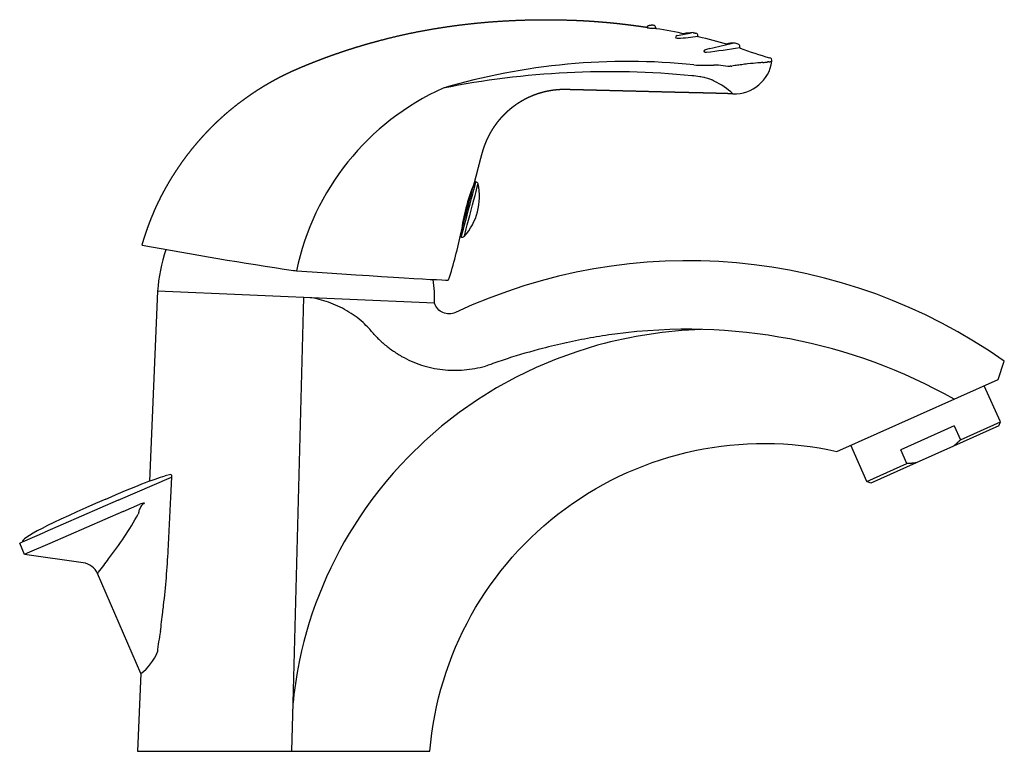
# Model space of a CAD drawing. Header units: millimetres. Extents: x -0.045 to 0.117, y 0 to 0.12.
import ezdxf

# ---------------------------------------------------------------- set-up
doc = ezdxf.new("R2010")
doc.units = ezdxf.units.MM
doc.layers.add('BLOCKS', color=3, linetype='Continuous')

msp = doc.modelspace()

# ---------------------------------------------------------------- linework, layer by layer
at = {"layer": 'BLOCKS'}
for p, q in [((0.05832063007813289, 0.118822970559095), (0.05831719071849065, 0.1187738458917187)), ((0.05974153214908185, 0.1186877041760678), (0.0597447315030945, 0.1187334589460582)), ((0.06666426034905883, 0.1173386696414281), (0.06666959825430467, 0.1174150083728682)), ((0.07355273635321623, 0.1154988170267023), (0.07356247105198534, 0.1156380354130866)), ((0.07209795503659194, 0.1124288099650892), (0.07221969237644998, 0.1124460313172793)), ((0.03000531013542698, 0.09352835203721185), (0.03022947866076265, 0.09346945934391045)), ((0.02761682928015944, 0.08443686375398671), (0.02784099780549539, 0.0843779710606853)), ((0.02343038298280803, 0.07351537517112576), (-0.02202631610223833, 0.07549994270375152)), ((0.0002075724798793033, 0.007927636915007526), (0.001949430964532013, 0.07445293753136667)), ((0.05021465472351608, 0.06663609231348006), (0.04678401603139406, 0.0655803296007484)), ((0.04678401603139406, 0.0655803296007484), (0.04341609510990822, 0.06436399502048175)), ((0.04341609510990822, 0.06436399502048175), (0.04009478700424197, 0.06297126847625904)), ((0.04009478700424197, 0.06297126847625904), (0.03681748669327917, 0.06138571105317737)), ((0.03681748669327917, 0.06138571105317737), (0.03361056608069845, 0.05962048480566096)), ((0.1163373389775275, 0.0540467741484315), (0.1136898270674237, 0.05998316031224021)), ((0.03361056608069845, 0.05962048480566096), (0.03050166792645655, 0.05769163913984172)), ((0.03050166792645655, 0.05769163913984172), (0.02749454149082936, 0.05559717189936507)), ((0.02749454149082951, 0.05559717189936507), (0.02459027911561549, 0.05333388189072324)), ((0.1087395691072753, 0.05339567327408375), (0.09997959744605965, 0.04948889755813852)), ((0.1160843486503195, 0.05338647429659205), (0.1086447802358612, 0.05006857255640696)), ((0.1087395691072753, 0.05339567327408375), (0.1097578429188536, 0.05111244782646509)), ((0.1097578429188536, 0.05111244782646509), (0.1163373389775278, 0.0540467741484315)), ((0.1160843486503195, 0.05338647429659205), (0.1163373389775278, 0.0540467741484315)), ((0.02459027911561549, 0.05333388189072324), (0.02180323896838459, 0.05091182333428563)), ((0.02180323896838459, 0.05091182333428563), (0.01914918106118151, 0.04834284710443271)), ((0.09441837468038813, 0.04427134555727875), (0.09176473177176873, 0.05022147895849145)), ((0.1009978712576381, 0.04720567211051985), (0.09997959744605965, 0.04948889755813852)), ((0.1086447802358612, 0.05006857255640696), (0.1025182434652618, 0.04733625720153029)), ((0.01787467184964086, 0.04700516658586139), (0.016636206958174, 0.04563273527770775)), ((0.01914918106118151, 0.04834284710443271), (0.01787467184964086, 0.04700516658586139)), ((0.09441837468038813, 0.04427134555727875), (0.1009978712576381, 0.04720567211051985)), ((0.1025182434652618, 0.04733625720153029), (0.09507867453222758, 0.0440183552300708)), ((-0.01987692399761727, 0.04542547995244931), (-0.0207926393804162, 0.0452098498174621)), ((0.016636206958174, 0.04563273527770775), (0.01543463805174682, 0.04422624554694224)), ((-0.02850426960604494, 0.04119145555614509), (-0.01973463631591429, 0.04500767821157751)), ((0.01543463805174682, 0.04422624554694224), (0.01427112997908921, 0.04278702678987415)), ((0.09507867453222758, 0.0440183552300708), (0.09441837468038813, 0.04427134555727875)), ((0.01427112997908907, 0.04278702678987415), (0.01314692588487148, 0.04131656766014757)), ((-0.02850426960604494, 0.04119145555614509), (-0.04053676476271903, 0.03595535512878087)), ((-0.02770623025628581, 0.03935757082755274), (-0.02494055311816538, 0.04056109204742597)), ((0.01314692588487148, 0.04131656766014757), (0.01206326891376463, 0.03981635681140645)), ((-0.02770623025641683, 0.03935757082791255), (-0.03973872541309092, 0.03412147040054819)), ((-0.04421698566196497, 0.03435385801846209), (-0.04053676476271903, 0.03595535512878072)), ((-0.04467104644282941, 0.03415626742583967), (-0.04421698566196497, 0.03435385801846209)), ((-0.04387300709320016, 0.03232238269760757), (-0.04467104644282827, 0.03415626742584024)), ((-0.03973872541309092, 0.03412147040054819), (-0.04341894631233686, 0.03251997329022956)), ((-0.04341894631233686, 0.03251997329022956), (-0.04387300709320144, 0.03232238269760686)), ((-0.03422921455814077, 0.03093443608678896), (-0.04387300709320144, 0.03232238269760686)), ((-0.02476583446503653, 0.01275465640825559), (-0.03190574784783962, 0.02916209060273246)), ((0.00160605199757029, 0.01646289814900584), (0.00121875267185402, 0.01468720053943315)), ((0.00121875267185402, 0.01468720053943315), (0.0008811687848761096, 0.01290575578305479)), ((0.0008811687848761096, 0.01290575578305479), (0.0005934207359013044, 0.01112023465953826)), ((0.0005934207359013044, 0.01112023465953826), (0.0003554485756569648, 0.009332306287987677)), ((0.0003554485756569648, 0.009332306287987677), (0.000207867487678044, 0.007930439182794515)), ((0, 0), (0.0002075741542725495, 0.007927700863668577))]:
    msp.add_line(p, q, dxfattribs=at)
msp.add_lwpolyline([(-0.02476583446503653, 0.01275465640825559), (-0.0253227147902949, 0), (0.02267728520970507, 0, -0.4553140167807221), (0.0894808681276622, 0.04920463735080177), (0.1159736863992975, 0.06100000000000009), (0.1169736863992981, 0.06399999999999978, 0.2695194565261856), (0.02687275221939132, 0.07200909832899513, -0.4527791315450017), (0.02343038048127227, 0.07351531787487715), (-0.02202631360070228, 0.07549999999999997), (-0.02338690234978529, 0.04433739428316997)], format="xyb", dxfattribs=at)
for centre, radius, start, end in [((0.05846967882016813, 0.1190169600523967), 0.0002869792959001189, 237.9028961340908, 266.6885992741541), ((0.0586633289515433, 0.1187611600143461), 0.0003482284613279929, 152.4287316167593, 169.775825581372), ((0.05883681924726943, 0.1202588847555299), 0.001575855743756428, 255.9069350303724, 267.2646659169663), ((0.05922063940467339, 0.1292128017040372), 0.01053797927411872, 267.5034631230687, 272.8332871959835), ((0.05913015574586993, 0.117281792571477), 0.00190231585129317, 85.518914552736, 94.36671923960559), ((0.05934220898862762, 0.1187598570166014), 0.0004033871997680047, 356.2478190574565, 81.86370587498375), ((0.05983852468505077, 0.1186795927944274), 9.73311296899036e-05, 175.2197647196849, 256.8892436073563), ((0.03958163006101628, -0.004046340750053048), 0.1242893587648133, 78.38430862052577, 80.63026310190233), ((0.06343097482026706, 0.1170141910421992), 0.0004503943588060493, 108.7087796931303, 161.4847287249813), ((0.06339639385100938, 0.1177403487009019), 0.0007153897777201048, 243.9068490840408, 272.2215739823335), ((0.05567906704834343, 0.1610489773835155), 0.04426677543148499, 279.8956553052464, 282.9961439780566), ((0.06220228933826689, 0.146584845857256), 0.02958459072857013, 272.366974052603, 278.6744948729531), ((0.06646758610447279, 0.1066305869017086), 0.01132747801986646, 93.03031170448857, 100.8789790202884), ((0.06626717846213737, 0.1174416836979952), 0.0004033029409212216, 356.2075659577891, 77.58335856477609), ((0.06676200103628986, 0.1173315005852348), 9.800324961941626e-05, 175.8049438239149, 255.5857384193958), ((0.04271408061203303, 0.01229220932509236), 0.1076589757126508, 74.43694469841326, 77.10603542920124), ((0.06804465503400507, 0.1147468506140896), 0.0004084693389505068, 108.0896120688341, 161.430532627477), ((0.06801035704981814, 0.1152079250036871), 0.00049878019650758, 229.0695395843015, 277.151364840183), ((0.06955214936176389, 0.1106278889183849), 0.004794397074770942, 101.1556962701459, 109.9306587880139), ((0.0455895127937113, 0.2910171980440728), 0.1777319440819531, 277.267337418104, 279.0521681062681), ((0.05502569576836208, 0.1824285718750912), 0.06846093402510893, 281.4667754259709, 284.6777564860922), ((0.07267758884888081, 0.111044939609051), 0.005183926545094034, 90.43019502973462, 104.471905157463), ((0.06187228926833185, 0.07956750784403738), 0.03820941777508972, 72.60776133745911, 73.63349710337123), ((0.07317965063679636, 0.1156636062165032), 0.0003836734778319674, 356.1785514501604, 72.65308924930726), ((0.07364955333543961, 0.1154915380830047), 9.709021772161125e-05, 175.7003529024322, 250.3041111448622), ((0.0909204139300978, 0.1599577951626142), 0.04779953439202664, 248.777166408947, 254.8661048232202), ((0.05511830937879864, 0.006599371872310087), 0.106611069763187, 84.12755508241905, 106.5043794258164), ((0.07262910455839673, 0.1141645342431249), 0.006273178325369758, 268.1548348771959, 351.6262247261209), ((0.07813957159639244, 0.115342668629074), 0.002204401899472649, 274.8605289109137, 288.4004424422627), ((0.07833682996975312, 0.1133231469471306), 0.0005037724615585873, 351.7627508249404, 78.04389848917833), ((0.06816584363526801, 0.1415919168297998), 0.02901994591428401, 265.7715954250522, 272.2480328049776), ((0.06956091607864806, 0.1058972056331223), 0.00670201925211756, 88.00888897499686, 92.19488944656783), ((0.06928534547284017, 0.1023957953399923), 0.0102149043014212, 77.11214890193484, 85.68586641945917), ((0.08069512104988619, 0.06203686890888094), 0.05109666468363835, 96.59463779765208, 97.69061354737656), ((0.07534063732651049, 0.1350135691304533), 0.02207168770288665, 275.1747234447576, 277.1839135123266), ((0.05219405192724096, -0.02856457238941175), 0.140080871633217, 84.46859385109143, 101.2643100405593), ((0.06444086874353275, 0.0958062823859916), 0.01511000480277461, 80.3106035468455, 85.23274103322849), ((0.06487220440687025, 0.09831130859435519), 0.0125679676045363, 77.38343822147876, 79.56179083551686), ((0.06517272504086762, 0.09966538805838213), 0.01118094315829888, 75.98582740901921, 77.37062160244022), ((0.06427049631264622, 0.09916502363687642), 0.01194721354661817, 46.94339924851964, 64.87896109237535), ((0.04215728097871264, 0.07027883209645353), 0.04225453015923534, 114.2072241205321, 168.2725938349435), ((0.02107139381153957, 0.09101594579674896), 0.00974129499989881, 317.9790965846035, 12.58112393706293), ((0.06629540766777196, 0.07875025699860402), 0.03912799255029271, 158.4967303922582, 164.5996451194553), ((0.03010243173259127, 0.09298586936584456), 0.000500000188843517, 17.69102927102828, 75.28010715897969), ((0.05500583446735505, 0.0820516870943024), 0.0273676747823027, 164.9865488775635, 173.270015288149), ((-0.05188103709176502, 0.1019309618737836), 0.0814340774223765, 342.4266929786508, 348.1230067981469), ((0.02796746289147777, 0.08486388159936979), 0.0005020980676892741, 255.4116091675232, 312.7376954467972), ((0.1055228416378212, 0.7837713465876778), 0.7126807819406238, 259.4821162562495, 261.5095451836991), ((0.005046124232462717, 0.07373701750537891), 0.02712977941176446, 161.6046814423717, 176.2742271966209), ((-0.003692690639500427, 0.07411854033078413), 0.02712977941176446, 358.7260616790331, 6.994149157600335), ((0.002612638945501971, 0.06858122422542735), 0.005862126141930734, 74.75161028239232, 85.97714914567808), ((-0.008727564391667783, 0.02664470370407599), 0.0493048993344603, 72.56288376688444, 74.47676807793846), ((0.000504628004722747, 0.05800533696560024), 0.0166293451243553, 64.85840454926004, 70.53117736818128), ((0.001657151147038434, 0.05980056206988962), 0.01451725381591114, 59.46625117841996, 65.96600806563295), ((-0.007087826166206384, 0.04575861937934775), 0.03105740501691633, 55.6901332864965, 58.73131931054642), ((-0.00260168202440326, 0.05407141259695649), 0.02168449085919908, 48.73999488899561, 53.09959139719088), ((-0.01822343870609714, 0.03953376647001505), 0.04296911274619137, 44.05708671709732, 45.8639182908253), ((-0.2569973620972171, -0.169157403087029), 0.3600403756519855, 41.21702003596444, 41.50017723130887), ((0.03009776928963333, 0.08421937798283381), 0.02291563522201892, 224.7801935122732, 229.2259356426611), ((0.07004595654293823, -0.006353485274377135), 0.07563569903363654, 92.10767499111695, 105.2003454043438), ((0.0649569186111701, -0.01995369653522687), 0.08921458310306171, 60.61003156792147, 97.69049208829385), ((0.02486446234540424, 0.0779716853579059), 0.01476702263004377, 228.7716050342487, 235.6666873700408), ((0.03186330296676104, 0.08789464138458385), 0.02690911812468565, 235.2774033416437, 239.0620142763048), ((0.03089362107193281, 0.08844754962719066), 0.02690798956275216, 241.4389671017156, 245.2245990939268), ((0.03425506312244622, 0.100059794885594), 0.03890239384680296, 247.8975493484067, 250.5152047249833), ((0.02719294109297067, 0.08185636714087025), 0.01939470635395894, 252.2460345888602, 257.4959652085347), ((0.01840259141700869, 0.1172053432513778), 0.05562671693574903, 282.0850744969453, 283.9118891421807), ((0.02940470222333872, 0.09830756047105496), 0.03596191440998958, 259.7310777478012, 262.5596171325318), ((0.02657915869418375, 0.07852599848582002), 0.0159828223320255, 263.4205447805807, 269.7786954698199), ((0.02696149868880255, 0.08123615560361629), 0.01869813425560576, 268.6391196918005, 274.0731878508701), ((0.02482586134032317, 0.09647914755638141), 0.03407042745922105, 275.835070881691, 278.8181416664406), ((-0.02007085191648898, 0.04508599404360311), 0.0003909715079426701, 351.7267270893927, 60.26326566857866), ((-0.02423517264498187, 0.03899283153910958), 0.0017195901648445, 87.95729369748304, 114.2174612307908), ((-0.07369324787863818, 0.06588218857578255), 0.05547970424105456, 321.8193321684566, 330.9237885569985), ((-0.1561247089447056, 0.03984160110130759), 0.1360072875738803, 353.284773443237, 357.1582576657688), ((-0.03466097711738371, 0.02795926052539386), 0.003006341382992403, 23.58428223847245, 81.74278305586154), ((-0.06232649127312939, 0.05424510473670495), 0.03940843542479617, 320.9606689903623, 324.9048672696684), ((-0.0386199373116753, 0.0341968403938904), 0.00839220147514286, 323.1349759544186, 325.3350628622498), ((0.009373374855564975, 0.01325748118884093), 0.03158669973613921, 168.349489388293, 174.4569192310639), ((-0.02972129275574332, 0.01932249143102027), 0.008227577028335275, 307.0347021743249, 338.5112094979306)]:
    msp.add_arc(centre, radius, start, end, dxfattribs=at)
for centre, major_axis, ratio, start_param, end_param in [((0.06714851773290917, 0.1080123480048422), (0.006227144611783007, 0.002716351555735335), 0.5935960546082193, 0.8740710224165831, 0.8936221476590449), ((0.06698874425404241, 0.1081588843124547), (0.006455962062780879, 0.002541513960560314), 0.5641723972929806, 0.8703458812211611, 0.8950788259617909), ((0.06492623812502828, 0.1097581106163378), (-0.004633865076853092, 0.0002358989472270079), 0.2500508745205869, 4.250880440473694, 4.265024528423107), ((0.06491686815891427, 0.1097620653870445), (-0.004655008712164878, 0.0002409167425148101), 0.2484673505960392, 4.225143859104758, 4.251080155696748), ((0.06481270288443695, 0.1098806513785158), (-0.004868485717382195, 0.0003513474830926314), 0.2219260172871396, 3.82112603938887, 4.046828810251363), ((0.06427280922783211, 0.1099071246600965), (-0.005557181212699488, 0.0004693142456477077), 0.2121655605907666, 3.746068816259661, 3.823871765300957), ((0.06459409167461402, 0.1099501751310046), (-0.005170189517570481, 0.0004561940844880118), 0.2096353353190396, 3.728947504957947, 3.746288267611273), ((0.06471808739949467, 0.1099913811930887), (-0.005024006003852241, 0.0004744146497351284), 0.2058694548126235, 3.61996337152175, 3.730218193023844), ((0.06413684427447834, 0.1100629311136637), (-0.005673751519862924, 0.0006091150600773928), 0.1994058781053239, 3.572591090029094, 3.622559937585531), ((0.02903523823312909, 0.08892371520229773), (0.001194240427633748, 0.004545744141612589), 0.0001522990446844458, 3.141592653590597, 6.283185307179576), ((0.02881106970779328, 0.08898260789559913), (0.0009617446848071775, 0.003660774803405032), 0.0001522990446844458, 3.141592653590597, 6.265733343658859), ((0.02944349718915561, 0.08881645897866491), (0.001135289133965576, 0.004321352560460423), 0.0001522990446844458, 3.141832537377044, 6.282945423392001), ((0.02881106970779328, 0.08898260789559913), (0.001194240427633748, 0.004545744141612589), 0.0001522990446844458, 6.26573334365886, 6.917768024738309), ((0.02977875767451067, 0.08879813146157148), (0.0003298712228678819, 0.003770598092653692), 0.0001522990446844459, 6.265733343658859, 6.28318530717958), ((0.0003148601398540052, 0.07912319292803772), (-0.02543786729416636, 0.001778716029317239), 0.0087265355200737, 1.570796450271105, 1.589880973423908), ((0.0003148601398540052, 0.07912319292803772), (-0.02543786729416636, 0.001778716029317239), 0.0087265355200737, 1.589880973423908, 3.139038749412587), ((0.0669646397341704, 0.0010852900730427), (-0.02674037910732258, 0.06167342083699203), 0.9982040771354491, 0.5480945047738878, 0.9314636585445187)]:
    msp.add_ellipse(centre, major_axis=major_axis, ratio=ratio, start_param=start_param, end_param=end_param, dxfattribs=at)
for points, degree, knots in [([(-0.02457162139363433, 0.08306508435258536), (-0.02442928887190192, 0.0835475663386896), (-0.02428188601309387, 0.08402887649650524), (-0.0241293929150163, 0.08450890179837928), (-0.02397178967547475, 0.08498752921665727), (-0.02380905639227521, 0.08546464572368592), (-0.02364117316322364, 0.08594013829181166), (-0.02346812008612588, 0.08641389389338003), (-0.02328987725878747, 0.08688579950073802), (-0.02310642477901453, 0.0873557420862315), (-0.02291774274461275, 0.08782360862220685), (-0.02272381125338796, 0.08828928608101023), (-0.02252461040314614, 0.08875266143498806), (-0.02232012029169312, 0.08921362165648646), (-0.02211032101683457, 0.08967205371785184), (-0.0218951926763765, 0.09012784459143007), (-0.02167471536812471, 0.0905808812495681), (-0.02144886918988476, 0.09103105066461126), (-0.02121763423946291, 0.09147823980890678), (-0.02098099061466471, 0.09192233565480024), (-0.02073891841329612, 0.09236322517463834), (-0.02037812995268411, 0.09299870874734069), (-0.02000689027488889, 0.09362915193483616), (-0.01962534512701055, 0.09425431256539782), (-0.0192336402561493, 0.09487394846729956), (-0.01883192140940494, 0.09548781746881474), (-0.0184203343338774, 0.09609567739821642), (-0.0179990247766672, 0.09669728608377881), (-0.01756813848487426, 0.09729240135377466), (-0.01712782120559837, 0.0978807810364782), (-0.01667821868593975, 0.0984621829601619), (-0.01621947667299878, 0.09903636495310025), (-0.01575174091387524, 0.09960308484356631), (-0.01527515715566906, 0.1001621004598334), (-0.01478987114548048, 0.1007131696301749), (-0.01429602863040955, 0.1012560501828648), (-0.01379377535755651, 0.101790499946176), (-0.01328325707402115, 0.1023162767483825), (-0.01276461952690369, 0.1028331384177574), (-0.01223800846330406, 0.1033408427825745), (-0.01170356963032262, 0.1038391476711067), (-0.01114908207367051, 0.1043388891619), (-0.01058550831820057, 0.1048297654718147), (-0.01001310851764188, 0.1053116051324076), (-0.009432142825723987, 0.1057842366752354), (-0.008842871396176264, 0.1062474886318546), (-0.008245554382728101, 0.1067011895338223), (-0.007640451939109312, 0.1071451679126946), (-0.007027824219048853, 0.1075792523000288), (-0.006407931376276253, 0.1080032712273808), (-0.005781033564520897, 0.1084170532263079), (-0.005147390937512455, 0.1088204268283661), (-0.004507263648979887, 0.1092132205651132), (-0.003860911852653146, 0.1095952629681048), (-0.003208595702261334, 0.1099663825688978), (-0.002550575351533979, 0.1103264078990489), (-0.001887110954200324, 0.110675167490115), (-0.001218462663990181, 0.1110124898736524), (-0.0005448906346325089, 0.1113382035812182), (0.000133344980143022, 0.1116521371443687), (0.0008159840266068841, 0.1119541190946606), (0.0014791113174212, 0.1122375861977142), (0.002144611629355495, 0.1125158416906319), (0.002812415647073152, 0.1127889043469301), (0.003482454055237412, 0.1130567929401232), (0.004154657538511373, 0.1133195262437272), (0.004828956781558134, 0.1135771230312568), (0.005505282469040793, 0.1138296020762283), (0.006183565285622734, 0.1140769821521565), (0.006863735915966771, 0.1143192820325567), (0.007545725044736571, 0.1145565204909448), (0.008229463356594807, 0.1147887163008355), (0.008914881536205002, 0.1150158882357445), (0.00960191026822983, 0.1152380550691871), (0.0102904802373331, 0.1154552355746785), (0.01098052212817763, 0.1156674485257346), (0.01167196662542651, 0.1158747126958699), (0.01236474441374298, 0.1160770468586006), (0.01305878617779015, 0.1162744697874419), (0.0137540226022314, 0.1164670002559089), (0.01445038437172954, 0.1166546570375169), (0.0160185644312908, 0.1170568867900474), (0.01759462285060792, 0.1174323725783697), (0.01917797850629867, 0.1177814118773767), (0.02076805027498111, 0.1181043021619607), (0.02236425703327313, 0.1184013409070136), (0.02396601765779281, 0.1186728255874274), (0.02557275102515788, 0.1189190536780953), (0.02718387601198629, 0.1191403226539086), (0.02879881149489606, 0.1193369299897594), (0.03041697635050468, 0.119509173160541), (0.03203778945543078, 0.1196573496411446), (0.0336606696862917, 0.1197817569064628), (0.03528503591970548, 0.119882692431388), (0.03691030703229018, 0.119960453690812), (0.03853590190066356, 0.1200153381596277), (0.04016123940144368, 0.1200476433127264), (0.04178573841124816, 0.1200576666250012), (0.04340881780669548, 0.120045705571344), (0.04502989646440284, 0.1200120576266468), (0.04664839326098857, 0.119957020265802), (0.04732106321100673, 0.1199273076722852), (0.04799358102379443, 0.1198928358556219), (0.04866591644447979, 0.1198536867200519), (0.04933803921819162, 0.1198099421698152), (0.05000991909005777, 0.1197616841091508), (0.05068152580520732, 0.119708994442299), (0.05135282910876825, 0.1196519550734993), (0.05202379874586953, 0.1195906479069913), (0.05269440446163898, 0.1195251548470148), (0.05336461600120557, 0.1194555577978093), (0.0540344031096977, 0.1193819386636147), (0.05470373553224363, 0.1193043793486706), (0.05537258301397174, 0.1192229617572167), (0.05604091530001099, 0.1191377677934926), (0.05670870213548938, 0.1190488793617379), (0.05737591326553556, 0.1189563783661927), (0.0580425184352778, 0.1188603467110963), (0.05832034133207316, 0.1188188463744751)], 1, [0, 0, 0.5028567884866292, 1.005713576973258, 1.508570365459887, 2.011427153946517, 2.514283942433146, 3.017140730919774, 3.519997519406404, 4.022854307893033, 4.525711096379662, 5.028567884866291, 5.53142467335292, 6.034281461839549, 6.537138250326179, 7.039995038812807, 7.542851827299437, 8.045708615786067, 8.548565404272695, 9.051422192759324, 9.554278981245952, 10.05713576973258, 10.78743718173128, 11.51773859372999, 12.24804000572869, 12.9783414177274, 13.7086428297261, 14.4389442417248, 15.16924565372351, 15.89954706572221, 16.62984847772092, 17.36014988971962, 18.09045130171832, 18.82075271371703, 19.55105412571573, 20.28135553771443, 21.01165694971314, 21.74195836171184, 22.47225977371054, 23.20256118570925, 23.93286259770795, 24.66316400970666, 25.40913985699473, 26.1551157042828, 26.90109155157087, 27.64706739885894, 28.39304324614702, 29.13901909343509, 29.88499494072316, 30.63097078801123, 31.37694663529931, 32.12292248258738, 32.86889832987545, 33.61487417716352, 34.36085002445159, 35.10682587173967, 35.85280171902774, 36.59877756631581, 37.34475341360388, 38.09072926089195, 38.83670510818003, 39.5826809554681, 40.30377870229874, 41.02487644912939, 41.74597419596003, 42.46707194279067, 43.18816968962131, 43.90926743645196, 44.6303651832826, 45.35146293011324, 46.07256067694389, 46.79365842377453, 47.51475617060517, 48.23585391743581, 48.95695166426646, 49.6780494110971, 50.39914715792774, 51.12024490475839, 51.84134265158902, 52.56244039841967, 53.28353814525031, 54.00463589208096, 55.62298677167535, 57.24133765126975, 58.85968853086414, 60.47803941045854, 62.09639029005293, 63.71474116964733, 65.33309204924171, 66.95144292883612, 68.56979380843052, 70.1881446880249, 71.8064955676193, 73.4248464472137, 75.0431973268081, 76.66154820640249, 78.27989908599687, 79.89824996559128, 81.51660084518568, 83.13495172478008, 84.75330260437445, 86.37165348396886, 87.04494637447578, 87.7182392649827, 88.39153215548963, 89.06482504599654, 89.73811793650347, 90.4114108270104, 91.08470371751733, 91.75799660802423, 92.43128949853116, 93.10458238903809, 93.77787527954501, 94.45116817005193, 95.12446106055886, 95.79775395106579, 96.4710468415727, 97.14433973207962, 97.81763262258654, 98.0985108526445, 98.0985108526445]), ([(0.05835464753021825, 0.1189223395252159), (0.05836984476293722, 0.1189479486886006), (0.05838726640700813, 0.1189719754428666), (0.05840642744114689, 0.1189940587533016), (0.05842777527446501, 0.1190148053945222), (0.05844995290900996, 0.1190332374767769), (0.05847241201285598, 0.1190494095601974), (0.05849434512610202, 0.1190632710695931), (0.05851580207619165, 0.119075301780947), (0.05853670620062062, 0.1190858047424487), (0.0585641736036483, 0.1190981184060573), (0.05859050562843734, 0.1191085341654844), (0.05861557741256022, 0.1191173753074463), (0.05865633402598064, 0.1191299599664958), (0.0586952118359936, 0.1191401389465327), (0.05873231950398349, 0.1191484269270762), (0.05878400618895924, 0.119158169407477), (0.05883260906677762, 0.1191655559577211), (0.05887842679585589, 0.1191709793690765), (0.05892175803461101, 0.11917483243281), (0.05896290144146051, 0.1191775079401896), (0.0589853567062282, 0.1191786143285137)], 1, [0, 0, 0.03003766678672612, 0.06007533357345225, 0.09011300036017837, 0.1214826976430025, 0.1528523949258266, 0.1842220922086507, 0.2152119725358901, 0.2462018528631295, 0.2771917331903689, 0.3192996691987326, 0.3614076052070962, 0.40351554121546, 0.475534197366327, 0.5475528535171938, 0.6195715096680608, 0.725493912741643, 0.8314163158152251, 0.9373387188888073, 1.043261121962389, 1.149183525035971, 1.209758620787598, 1.209758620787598]), ([(0.06300387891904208, 0.1171572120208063), (0.06300317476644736, 0.1171544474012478), (0.06300335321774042, 0.1171515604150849), (0.06300441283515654, 0.1171485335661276), (0.06300573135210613, 0.1171447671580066), (0.0630084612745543, 0.1171407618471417), (0.06301247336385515, 0.1171366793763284), (0.06301648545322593, 0.1171325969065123), (0.0630217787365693, 0.1171284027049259), (0.06302837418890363, 0.1171240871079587), (0.06303496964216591, 0.1171197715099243), (0.0630428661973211, 0.1171153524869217), (0.0630517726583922, 0.1171109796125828), (0.06306067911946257, 0.1171066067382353), (0.06307065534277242, 0.1171022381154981), (0.06308174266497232, 0.1170978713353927)], 3, [0.3995445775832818, 0.3995445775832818, 0.3995445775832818, 0.3995445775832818, 0.5000000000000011, 0.5000000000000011, 0.5000000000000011, 0.6250000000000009, 0.6250000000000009, 0.6250000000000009, 0.7500000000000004, 0.7500000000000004, 0.7500000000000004, 0.8750000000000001, 0.8750000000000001, 0.8750000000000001, 1, 1, 1, 1]), ([(0.06765733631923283, 0.114876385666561), (0.06765619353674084, 0.1148708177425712), (0.06765814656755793, 0.1148563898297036), (0.06767184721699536, 0.1148405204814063), (0.06768358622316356, 0.1148310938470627)], 3, [0.5775315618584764, 0.5775315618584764, 0.5775315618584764, 0.5775315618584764, 0.75, 1, 1, 1, 1]), ([(0.0736363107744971, 0.1126441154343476), (0.07349010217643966, 0.112624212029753), (0.07303396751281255, 0.1125611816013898), (0.07255360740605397, 0.1124932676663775), (0.07221969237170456, 0.1124460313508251)], 3, [0.9190612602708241, 0.9190612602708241, 0.9190612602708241, 0.9190612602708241, 0.9375, 0.9755575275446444, 0.9755575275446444, 0.9755575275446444, 0.9755575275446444]), ([(0.07694083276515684, 0.1129965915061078), (0.07693850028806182, 0.1129963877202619), (0.0769265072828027, 0.1129953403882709), (0.0769144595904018, 0.1129942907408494), (0.07690472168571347, 0.1129934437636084)], 3, [0.7495314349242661, 0.7495314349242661, 0.7495314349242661, 0.7495314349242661, 0.75, 0.751938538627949, 0.751938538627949, 0.751938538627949, 0.751938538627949]), ([(0.07242695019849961, 0.1078946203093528), (0.07159405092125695, 0.1079208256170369), (0.0707610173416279, 0.1079453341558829), (0.06992786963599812, 0.1079683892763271), (0.06909462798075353, 0.107990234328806), (0.06826131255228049, 0.1080111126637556), (0.06742794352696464, 0.1080312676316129), (0.0665945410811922, 0.1080509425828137), (0.06576112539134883, 0.1080703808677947), (0.06492771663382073, 0.1080898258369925), (0.06409433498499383, 0.1081095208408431), (0.0632610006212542, 0.1081297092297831), (0.06242773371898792, 0.1081506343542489), (0.06092709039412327, 0.1081891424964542), (0.05942560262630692, 0.1082276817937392), (0.05792372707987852, 0.1082662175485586), (0.05642192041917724, 0.1083047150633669), (0.05492063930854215, 0.1083431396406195), (0.05342034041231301, 0.1083814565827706), (0.05192148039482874, 0.108419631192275), (0.05042451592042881, 0.1084576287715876), (0.04892990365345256, 0.1084954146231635), (0.04743810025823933, 0.108532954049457), (0.04722825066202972, 0.1085382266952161), (0.04701885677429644, 0.1085434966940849), (0.04680978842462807, 0.1085487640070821), (0.04660091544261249, 0.1085540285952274), (0.04639210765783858, 0.1085592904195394), (0.04618323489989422, 0.1085645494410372), (0.04597416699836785, 0.1085698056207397), (0.04576477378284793, 0.1085750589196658), (0.04555492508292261, 0.1085803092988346), (0.04534449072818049, 0.108585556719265), (0.04527816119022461, 0.1085871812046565), (0.04521144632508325, 0.1085887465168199), (0.0451447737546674, 0.1085902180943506), (0.04507857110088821, 0.1085915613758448), (0.0450132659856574, 0.108592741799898), (0.04494928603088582, 0.1085937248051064), (0.04488159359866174, 0.108594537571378), (0.04481523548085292, 0.1085950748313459), (0.04474980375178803, 0.1085953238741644), (0.04468489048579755, 0.1085952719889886), (0.0446200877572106, 0.1085949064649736), (0.0445549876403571, 0.1085942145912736), (0.04448918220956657, 0.1085931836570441), (0.04439610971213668, 0.1085911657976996), (0.04430200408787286, 0.1085884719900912), (0.04420706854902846, 0.1085850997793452), (0.04411150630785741, 0.1085810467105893), (0.0440155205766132, 0.10857631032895), (0.04384933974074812, 0.1085664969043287), (0.04368215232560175, 0.1085545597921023), (0.04351414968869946, 0.1085405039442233), (0.04334552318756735, 0.1085243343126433), (0.04317646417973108, 0.1085060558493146), (0.04300716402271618, 0.1084856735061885), (0.04283781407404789, 0.1084631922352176), (0.04266860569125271, 0.1084386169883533), (0.04244158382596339, 0.1084022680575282), (0.04221473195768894, 0.1083620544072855), (0.04198817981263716, 0.1083180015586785), (0.04176205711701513, 0.1082701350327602), (0.04153649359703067, 0.1082184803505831), (0.04131161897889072, 0.1081630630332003), (0.04108756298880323, 0.1081039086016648), (0.04086445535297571, 0.1080410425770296), (0.04064242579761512, 0.1079744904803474), (0.04042160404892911, 0.1079042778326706), (0.04020211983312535, 0.1078304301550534), (0.03996102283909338, 0.1077445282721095), (0.03972124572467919, 0.1076540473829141), (0.03948290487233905, 0.1075590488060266), (0.03924611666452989, 0.1074595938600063), (0.03901099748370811, 0.1073557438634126), (0.03877766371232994, 0.1072475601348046), (0.03854623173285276, 0.1071351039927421), (0.03831681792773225, 0.1070184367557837), (0.03808953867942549, 0.1068976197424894), (0.03786451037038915, 0.1067727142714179), (0.03764184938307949, 0.106643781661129), (0.03742167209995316, 0.106510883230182), (0.03720409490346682, 0.1063740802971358), (0.03698923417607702, 0.1062334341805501), (0.03677720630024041, 0.1060890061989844), (0.03656812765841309, 0.1059408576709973), (0.03636472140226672, 0.1057910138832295), (0.03616382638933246, 0.1056372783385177), (0.03596553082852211, 0.1054797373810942), (0.03576992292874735, 0.1053184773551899), (0.03557709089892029, 0.1051535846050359), (0.03538712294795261, 0.1049851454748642), (0.03520010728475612, 0.1048132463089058), (0.03501613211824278, 0.1046379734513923), (0.03483528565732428, 0.1044594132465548), (0.03465765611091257, 0.1042776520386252), (0.03448333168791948, 0.1040927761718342), (0.03431240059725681, 0.1039048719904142), (0.03414495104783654, 0.1037140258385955), (0.03398107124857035, 0.1035203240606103), (0.03382084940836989, 0.1033238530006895), (0.03366437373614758, 0.1031246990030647), (0.0335117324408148, 0.1029229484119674), (0.0333630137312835, 0.1027186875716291), (0.03321738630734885, 0.1025106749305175), (0.0330754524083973, 0.1022997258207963), (0.03293726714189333, 0.1020859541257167), (0.03280288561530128, 0.1018694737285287), (0.03267236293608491, 0.1016503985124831), (0.03254575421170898, 0.1014288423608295), (0.03242311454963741, 0.1012049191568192), (0.03230449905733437, 0.1009787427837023), (0.03218996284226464, 0.1007504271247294), (0.0320795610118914, 0.1005200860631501), (0.03197334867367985, 0.1002878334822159), (0.03187138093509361, 0.1000537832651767), (0.0317737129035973, 0.09981804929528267), (0.03168039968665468, 0.09958074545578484), (0.03159149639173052, 0.09934198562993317), (0.03150705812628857, 0.09910188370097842), (0.03142713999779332, 0.09886055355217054), (0.03135179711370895, 0.09861810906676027), (0.03124591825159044, 0.09825921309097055), (0.03114341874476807, 0.09789932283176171), (0.03104383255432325, 0.0975385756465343), (0.03094669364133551, 0.09717710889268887), (0.03085153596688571, 0.0968150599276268), (0.03075789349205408, 0.09645256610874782), (0.03066530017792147, 0.09608976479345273), (0.0305732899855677, 0.09572679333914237), (0.0304813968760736, 0.0953637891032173), (0.03038915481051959, 0.09500088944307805), (0.0302960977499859, 0.09463823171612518), (0.03020175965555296, 0.09427595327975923), (0.02989085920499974, 0.09309280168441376)], 1, [0, 0, 0.8335452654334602, 1.66709053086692, 2.500635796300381, 3.334181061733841, 4.167726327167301, 5.001271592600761, 5.834816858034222, 6.668362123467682, 7.501907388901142, 8.335452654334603, 9.168997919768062, 10.00254318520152, 11.50318604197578, 13.00382889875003, 14.50447175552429, 16.00511461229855, 17.5057574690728, 19.00640032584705, 20.50704318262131, 22.00768603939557, 23.50832889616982, 25.00897175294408, 25.22055841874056, 25.43214508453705, 25.64373175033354, 25.85531841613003, 26.06690508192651, 26.278491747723, 26.49007841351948, 26.70166507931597, 26.91325174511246, 27.12483841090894, 27.19108827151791, 27.25733813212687, 27.32358799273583, 27.38983785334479, 27.45608771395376, 27.52233757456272, 27.59416715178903, 27.66599672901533, 27.73782630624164, 27.80965588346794, 27.88148546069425, 27.95331503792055, 28.02514461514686, 28.12535552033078, 28.22556642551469, 28.32577733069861, 28.42598823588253, 28.52619914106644, 28.69884399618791, 28.87148885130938, 29.04413370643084, 29.21677856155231, 29.38942341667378, 29.56206827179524, 29.73471312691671, 29.90735798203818, 30.13921745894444, 30.3710769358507, 30.60293641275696, 30.83479588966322, 31.06665536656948, 31.29851484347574, 31.53037432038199, 31.76223379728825, 31.99409327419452, 32.22595275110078, 32.45781222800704, 32.71399029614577, 32.97016836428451, 33.22634643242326, 33.48252450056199, 33.73870256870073, 33.99488063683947, 34.25105870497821, 34.50723677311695, 34.76341484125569, 35.01959290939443, 35.27577097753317, 35.53194904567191, 35.78812711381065, 36.04430518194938, 36.30048325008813, 36.55666131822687, 36.80921976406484, 37.06177820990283, 37.31433665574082, 37.56689510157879, 37.81945354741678, 38.07201199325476, 38.32457043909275, 38.57712888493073, 38.82968733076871, 39.0822457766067, 39.33480422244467, 39.58736266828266, 39.83992111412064, 40.09247955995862, 40.3450380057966, 40.59759645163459, 40.85015489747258, 41.10271334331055, 41.35652453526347, 41.61033572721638, 41.8641469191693, 42.11795811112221, 42.37176930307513, 42.62558049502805, 42.87939168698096, 43.13320287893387, 43.38701407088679, 43.6408252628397, 43.89463645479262, 44.14844764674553, 44.40225883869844, 44.65607003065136, 44.90988122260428, 45.16369241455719, 45.4175036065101, 45.67131479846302, 46.0456670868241, 46.42001937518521, 46.7943716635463, 47.1687239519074, 47.54307624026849, 47.91742852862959, 48.29178081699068, 48.66613310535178, 49.04048539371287, 49.41483768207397, 49.78918997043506, 50.16354225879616, 51.38691978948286, 51.38691978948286]), ([(0.04509147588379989, 0.06704645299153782), (0.04508359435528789, 0.06704472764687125), (0.04377609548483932, 0.06675835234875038), (0.0424708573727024, 0.06644746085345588), (0.04117184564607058, 0.06611162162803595)], 3, [0.3282309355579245, 0.3282309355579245, 0.3282309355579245, 0.3282309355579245, 0.3286204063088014, 0.3928424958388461, 0.3928424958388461, 0.3928424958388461, 0.3928424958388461]), ([(0.04117184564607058, 0.06611162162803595), (0.0392428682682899, 0.0656129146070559), (0.03730374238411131, 0.06505317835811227), (0.03534819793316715, 0.0644253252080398), (0.03534161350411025, 0.06442321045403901)], 3, [0.3928424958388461, 0.3928424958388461, 0.3928424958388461, 0.3928424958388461, 0.4882095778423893, 0.4885317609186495, 0.4885317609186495, 0.4885317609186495, 0.4885317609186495]), ([(0.03534161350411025, 0.06442321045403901), (0.03489874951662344, 0.06428097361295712), (0.03400108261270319, 0.06398592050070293), (0.03282950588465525, 0.06354165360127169), (0.03208852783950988, 0.06329740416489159), (0.03177689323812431, 0.06321034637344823)], 3, [0.4885317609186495, 0.4885317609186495, 0.4885317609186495, 0.4885317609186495, 0.5102015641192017, 0.5323813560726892, 0.5472295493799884, 0.5472295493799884, 0.5472295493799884, 0.5472295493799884]), ([(-0.02417387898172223, 0.04071132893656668), (-0.02427275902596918, 0.04066829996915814), (-0.02445849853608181, 0.04055277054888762), (-0.02468186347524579, 0.04031582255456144), (-0.0248548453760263, 0.0400412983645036), (-0.02498776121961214, 0.03974601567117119), (-0.02508933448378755, 0.03943893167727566), (-0.02515989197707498, 0.03916283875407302), (-0.02519149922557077, 0.03898846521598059), (-0.02520484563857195, 0.03892044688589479)], 3, [0, 0, 0, 0, 0.0078125, 0.015625, 0.0234375, 0.03125, 0.0390625, 0.046875, 0.05190353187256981, 0.05190353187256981, 0.05190353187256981, 0.05190353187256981]), ([(-0.02156256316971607, 0.01963614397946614), (-0.02143449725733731, 0.02069172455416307), (-0.02126226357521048, 0.02212083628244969), (-0.02109204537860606, 0.0235751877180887), (-0.02105048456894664, 0.02393763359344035)], 3, [0, 0, 0, 0, 0.153070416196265, 0.2034989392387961, 0.2034989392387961, 0.2034989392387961, 0.2034989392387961])]:
    msp.add_open_spline(points, degree=degree, knots=knots, dxfattribs=at)
for points, degree in [([(0.05927788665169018, 0.1191784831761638), (0.0593021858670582, 0.1191746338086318), (0.05932648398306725, 0.119170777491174), (0.05935078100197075, 0.1191669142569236), (0.05937507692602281, 0.1191630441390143), (0.05939937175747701, 0.1191591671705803)], 1), ([(0.06586890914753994, 0.1179422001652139), (0.06596583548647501, 0.1179210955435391), (0.06606274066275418, 0.1178998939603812), (0.06615962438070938, 0.1178785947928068), (0.06625648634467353, 0.1178571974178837), (0.06635332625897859, 0.1178357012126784)], 1), ([(0.07209795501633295, 0.1124288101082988), (0.07192262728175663, 0.1124040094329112), (0.0717445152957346, 0.1123788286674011), (0.07156371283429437, 0.1123533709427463)], 3), ([(0.07371764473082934, 0.112655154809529), (0.07369062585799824, 0.1126514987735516), (0.07366351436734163, 0.1126478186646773), (0.0736363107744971, 0.1126441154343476)], 3), ([(0.07385716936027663, 0.1126739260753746), (0.07381094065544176, 0.1126677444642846), (0.07376443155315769, 0.1126614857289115), (0.07371764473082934, 0.112655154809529)], 3), ([(0.07651609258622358, 0.1129600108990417), (0.07602497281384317, 0.1129177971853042), (0.07545991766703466, 0.1128679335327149), (0.07482696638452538, 0.1127954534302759)], 3), ([(0.07680405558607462, 0.1129847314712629), (0.07671110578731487, 0.112976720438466), (0.07661510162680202, 0.1129685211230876), (0.07651609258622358, 0.1129600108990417)], 3), ([(0.0768362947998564, 0.1129875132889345), (0.07682558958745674, 0.1129865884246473), (0.07681484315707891, 0.1129856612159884), (0.07680405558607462, 0.1129847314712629)], 3), ([(0.07690472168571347, 0.1129934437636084), (0.07688210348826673, 0.112991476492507), (0.07685929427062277, 0.112989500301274), (0.0768362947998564, 0.1129875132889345)], 3), ([(0.07724464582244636, 0.1130237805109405), (0.0771476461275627, 0.1130148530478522), (0.07704636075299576, 0.1130058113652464), (0.07694083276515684, 0.1129965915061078)], 3), ([(0.0773313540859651, 0.1130318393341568), (0.0773028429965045, 0.1130291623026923), (0.07727393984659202, 0.1130264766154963), (0.0772446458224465, 0.1130237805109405)], 3), ([(0.07814054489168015, 0.1131203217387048), (0.07812747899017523, 0.1131186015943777), (0.07811423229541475, 0.1131168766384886), (0.07810080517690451, 0.1131151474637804)], 3), ([(0.078167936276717, 0.1131239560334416), (0.07815889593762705, 0.1131227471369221), (0.07814976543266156, 0.1131215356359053), (0.07814054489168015, 0.1131203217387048)], 3), ([(0.07820655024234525, 0.1131291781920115), (0.07819386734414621, 0.1131274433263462), (0.07818099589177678, 0.1131257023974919), (0.078167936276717, 0.1131239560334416)], 3), ([(0.07832635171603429, 0.1131461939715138), (0.07828849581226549, 0.1131406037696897), (0.07824855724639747, 0.1131349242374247), (0.07820655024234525, 0.1131291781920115)], 3), ([(0.00446786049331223, 0.07415105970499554), (0.004362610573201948, 0.07418090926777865), (0.00425777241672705, 0.07420993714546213), (0.004154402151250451, 0.07423697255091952)], 3), ([(0.05301806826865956, 0.06845843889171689), (0.05169227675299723, 0.06827926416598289), (0.05036589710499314, 0.06806986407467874), (0.04904037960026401, 0.06783281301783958)], 3), ([(0.04904037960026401, 0.06783281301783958), (0.04772275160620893, 0.0675971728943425), (0.04640597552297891, 0.06733420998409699), (0.04509147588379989, 0.06704645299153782)], 3), ([(-0.03052992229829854, 0.04140054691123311), (-0.02587979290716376, 0.04342411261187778), (-0.02263403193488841, 0.04469388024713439), (-0.0207926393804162, 0.0452098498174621)], 3), ([(-0.01984142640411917, 0.04198893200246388), (-0.01978970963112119, 0.04300257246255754), (-0.01973721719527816, 0.04401617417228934), (-0.01968394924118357, 0.04502973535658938)], 3), ([(-0.03052992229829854, 0.04140054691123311), (-0.03992064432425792, 0.03731404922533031), (-0.04448299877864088, 0.03496515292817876), (-0.04421698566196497, 0.03435385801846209)], 3), ([(-0.0202846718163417, 0.0330987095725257), (-0.02021414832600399, 0.03458057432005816), (-0.02006974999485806, 0.03754414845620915), (-0.01991865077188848, 0.04050739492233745), (-0.01984142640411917, 0.04198893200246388)], 3)]:
    msp.add_open_spline(points, degree=degree, dxfattribs=at)
for points, weights in [([(0.1097578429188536, 0.05111244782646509), (0.1092053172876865, 0.05054387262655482), (0.1086447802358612, 0.05006857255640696)], [1.010922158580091, 1.007343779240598, 1]), ([(0.1025182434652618, 0.04733625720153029), (0.1017900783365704, 0.04723682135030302), (0.1009978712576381, 0.04720567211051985)], [1, 1.007343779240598, 1.010922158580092])]:
    msp.add_rational_spline(points, weights, degree=2, dxfattribs=at)

doc.saveas('drawing.dxf')
